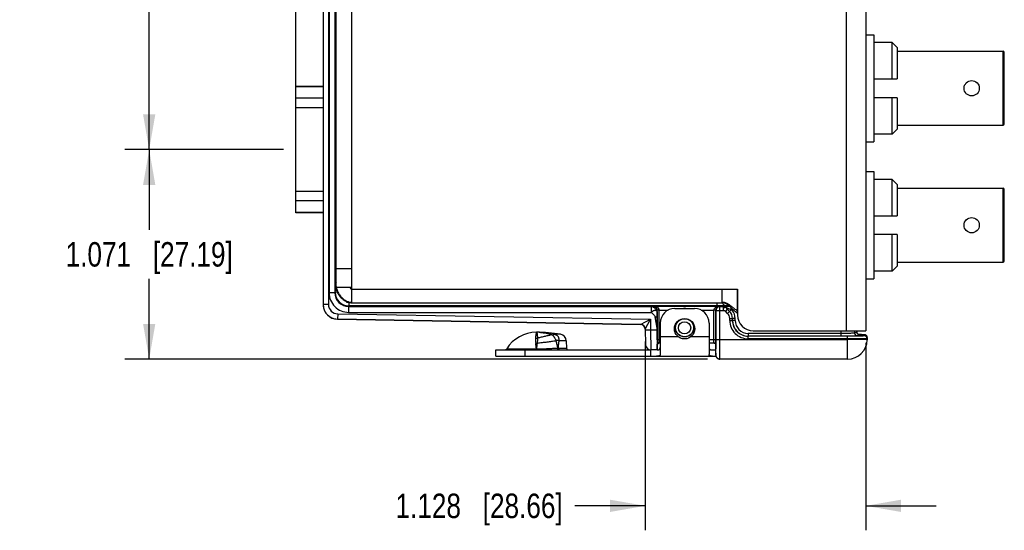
# Model space of a CAD drawing. Header units: inches. Extents: x 0 to 22, y 0 to 17.
# Tile 3 of 30: x 5.3 to 10.3, y 4.9 to 7.6. Entities that reach past the tile are written whole.
import ezdxf

# ---------------------------------------------------------------- set-up
doc = ezdxf.new("R2010")
doc.units = ezdxf.units.IN
doc.header["$LTSCALE"] = 1.21
doc.header["$MEASUREMENT"] = 0
doc.layers.get('0').update_dxf_attribs({"linetype": 'CONTINUOUS'})
for name, color, linetype in [('02___PRT_ALL_AXES', 7, 'CONTINUOUS'), ('03___PRT_ALL_CURVES', 7, 'CONTINUOUS'), ('COSMETIC', 7, 'CONTINUOUS'), ('DIMENSIONS', 7, 'CONTINUOUS'), ('FEATURES', 7, 'CONTINUOUS')]:
    doc.layers.add(name, color=color, linetype=linetype)
doc.styles.get("Standard").update_dxf_attribs({"font": 'txt', "width": 0.8})
doc.dimstyles.new('DIMSTYLE_1', dxfattribs={"dimtxt": 0.125, "dimasz": 0.18, "dimexe": 0.125, "dimexo": 0.0625, "dimgap": 0.0625, "dimtad": 0, "dimtih": 1, "dimtoh": 1, "dimdec": 3, "dimzin": 4, "dimdsep": 46, "dimtxsty": 'STANDARD', "dimblk": '_FILLED', "dimblk1": '_FILLED', "dimblk2": '_FILLED', "dimcen": 0.09, "dimadec": 0, "dimazin": 0, "dimtp": 0.001, "dimtm": 0.001, "dimtfac": 1, "dimtdec": 3, "dimtofl": 0, "dimtmove": 0, "dimatfit": 3, "dimldrblk": '_FILLED', "dimfxl": 1, "dimtolj": 1, "dimtzin": 4, "dimarcsym": 0})

# ---------------------------------------------------------------- blocks, each defined once
blk = doc.blocks.new('_FILLED')
at = {"color": 0, "linetype": 'BYBLOCK'}
blk.add_solid([(0, 0), (-1, 0.174), (-1, -0.174)], dxfattribs=at)
blk = doc.blocks.new('*D0')
at = {"layer": 'DIMENSIONS', "color": 2, "linetype": 'CONTINUOUS'}
for p, q in [((6.6806, 7.1658), (6.6806, 10.1624)), ((10.305, 8.848), (10.305, 10.1624)), ((6.6806, 10.0374), (7.6678, 10.0374)), ((10.305, 10.0374), (9.3178, 10.0374))]:
    blk.add_line(p, q, dxfattribs=at)
at = {"layer": 'DIMENSIONS', "color": 2, "linetype": 'CONTINUOUS', "xscale": 0.18, "yscale": 0.18, "zscale": 0.18, "rotation": 180}
blk.add_blockref('_FILLED', (6.6806, 10.0374), dxfattribs=at)
at = {"layer": 'DIMENSIONS', "color": 2, "linetype": 'CONTINUOUS', "xscale": 0.18, "yscale": 0.18, "zscale": 0.18}
blk.add_blockref('_FILLED', (10.305, 10.0374), dxfattribs=at)
at = {"layer": 'DIMENSIONS', "color": 2, "linetype": 'CONTINUOUS', "insert": (8.4928, 10.0999), "char_height": 0.125, "width": 1.525, "attachment_point": 2, "line_spacing_factor": 0.9}
blk.add_mtext('(3.624{\\Ftxt.shx;\\W1.000000;\\H0.125000; }[92.06])', dxfattribs=at)
blk = doc.blocks.new('*D1')
at = {"layer": 'DIMENSIONS', "color": 2, "linetype": 'CONTINUOUS'}
for p, q in [((6.6181, 6.8889), (5.8056, 6.8889)), ((5.9306, 6.8889), (5.9306, 6.4787)), ((5.9306, 5.8184), (5.9306, 6.2287)), ((8.787, 5.8184), (5.8056, 5.8184))]:
    blk.add_line(p, q, dxfattribs=at)
at = {"layer": 'DIMENSIONS', "color": 2, "linetype": 'CONTINUOUS', "xscale": 0.18, "yscale": 0.18, "zscale": 0.18}
for p, rotation in [((5.9306, 6.8889), 90.0001115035), ((5.9306, 5.8184), 270)]:
    blk.add_blockref('_FILLED', p, dxfattribs=dict(at, rotation=rotation))
at = {"layer": 'DIMENSIONS', "color": 2, "linetype": 'CONTINUOUS', "insert": (5.9306, 6.4162), "char_height": 0.125, "width": 1.325, "attachment_point": 2, "line_spacing_factor": 0.9}
blk.add_mtext('1.071{\\Ftxt.shx;\\W1.000000;\\H0.125000; }[27.19]', dxfattribs=at)
blk = doc.blocks.new('*D2')
at = {"layer": 'DIMENSIONS', "color": 2, "linetype": 'CONTINUOUS'}
for p, q in [((8.4683, 5.9086), (8.4683, 4.9434)), ((9.5966, 5.9009), (9.5966, 4.9434)), ((8.4683, 5.0684), (8.1083, 5.0684)), ((9.5966, 5.0684), (9.9566, 5.0684))]:
    blk.add_line(p, q, dxfattribs=at)
at = {"layer": 'DIMENSIONS', "color": 2, "linetype": 'CONTINUOUS', "xscale": 0.18, "yscale": 0.18, "zscale": 0.18}
blk.add_blockref('_FILLED', (8.4683, 5.0684), dxfattribs=at)
at = {"layer": 'DIMENSIONS', "color": 2, "linetype": 'CONTINUOUS', "xscale": 0.18, "yscale": 0.18, "zscale": 0.18, "rotation": 180}
blk.add_blockref('_FILLED', (9.5966, 5.0684), dxfattribs=at)
at = {"layer": 'DIMENSIONS', "color": 2, "linetype": 'CONTINUOUS', "insert": (8.0458, 5.1309), "char_height": 0.125, "width": 1.325, "attachment_point": 3, "line_spacing_factor": 0.9}
blk.add_mtext('1.128{\\Ftxt.shx;\\W1.000000;\\H0.125000; }[28.66]', dxfattribs=at)
blk = doc.blocks.new('*D3')
at = {"layer": 'DIMENSIONS', "color": 2, "linetype": 'CONTINUOUS'}
for p, q in [((8.787, 9.2874), (5.8056, 9.2874)), ((5.9306, 9.2874), (5.9306, 8.2132)), ((5.9306, 6.8889), (5.9306, 7.9632)), ((6.6181, 6.8889), (5.8056, 6.8889))]:
    blk.add_line(p, q, dxfattribs=at)
at = {"layer": 'DIMENSIONS', "color": 2, "linetype": 'CONTINUOUS', "xscale": 0.18, "yscale": 0.18, "zscale": 0.18}
for p, rotation in [((5.9306, 9.2874), 90), ((5.9306, 6.8889), 269.999904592)]:
    blk.add_blockref('_FILLED', p, dxfattribs=dict(at, rotation=rotation))
at = {"layer": 'DIMENSIONS', "color": 2, "linetype": 'CONTINUOUS', "insert": (5.9306, 8.1507), "char_height": 0.125, "width": 1.325, "attachment_point": 2, "line_spacing_factor": 0.9}
blk.add_mtext('2.399{\\Ftxt.shx;\\W1.000000;\\H0.125000; }[60.92]', dxfattribs=at)

msp = doc.modelspace()

# ---------------------------------------------------------------- linework, layer by layer
at = {"color": 3, "linetype": 'CONTINUOUS'}
for p, q in [((9.4966, 9.1424), (9.4966, 5.9634)), ((9.5966, 9.1424), (9.5966, 5.9634)), ((6.9666, 6.1064), (6.9666, 8.9994)), ((6.8866, 6.1864), (6.8866, 8.9194)), ((6.8866, 6.2814), (6.9666, 6.2814)), ((6.8866, 6.1864), (6.9666, 6.1864)), ((6.9666, 6.1764), (8.9406, 6.1764)), ((8.8616, 6.1064), (8.8616, 6.1764)), ((8.9406, 6.1764), (8.9406, 6.0434)), ((6.9623, 6.1066), (6.9663, 6.1064)), ((6.9663, 6.1064), (8.8616, 6.1064)), ((9.0206, 5.9634), (9.5966, 5.9634))]:
    msp.add_line(p, q, dxfattribs=at)
at = {"color": 7, "linetype": 'CONTINUOUS'}
for p, q in [((6.8206, 9.0082), (6.8206, 6.0977)), ((6.8476, 9.0082), (6.8476, 6.0977)), ((6.8509, 8.9485), (6.8509, 6.1573)), ((6.8809, 8.9485), (6.8809, 6.1573)), ((9.5966, 7.4764), (9.6376, 7.4764)), ((9.6376, 7.4764), (9.6376, 6.9284)), ((6.8866, 7.4371), (6.8843, 7.4391)), ((9.7315, 7.4364), (9.6376, 7.4364)), ((9.7576, 7.4109), (9.7315, 7.4364)), ((9.7315, 7.2504), (9.7315, 7.4364)), ((9.7576, 7.4109), (9.7576, 7.2504)), ((9.7576, 7.3914), (10.2991, 7.3914)), ((10.2991, 7.0134), (10.2991, 7.3914)), ((10.305, 7.0194), (10.305, 7.3855)), ((6.8841, 7.2817), (6.8841, 7.3375)), ((6.8866, 7.3248), (6.8841, 7.3227)), ((6.8852, 7.3069), (6.8841, 7.3069)), ((6.8852, 7.3236), (6.8852, 7.3069)), ((6.8837, 7.2623), (6.884, 7.2689)), ((6.8853, 7.2939), (6.8841, 7.2939)), ((6.8853, 7.2939), (6.8853, 7.294)), ((9.6376, 7.2504), (9.7576, 7.2504)), ((9.7576, 7.1544), (9.6376, 7.1544)), ((9.7315, 6.9684), (9.7315, 7.1544)), ((9.7576, 7.1544), (9.7576, 6.9939)), ((6.8827, 6.6485), (6.8827, 7.1293)), ((9.7576, 7.0134), (10.2991, 7.0134)), ((9.7315, 6.9684), (9.6376, 6.9684)), ((9.7576, 6.9939), (9.7315, 6.9684)), ((9.5966, 6.9284), (9.6376, 6.9284)), ((9.5966, 6.7764), (9.6376, 6.7764)), ((9.6376, 6.7764), (9.6376, 6.2284)), ((9.7315, 6.7364), (9.6376, 6.7364)), ((9.7576, 6.7109), (9.7315, 6.7364)), ((9.7315, 6.5504), (9.7315, 6.7364)), ((9.7576, 6.7109), (9.7576, 6.5504)), ((9.7576, 6.6914), (10.2991, 6.6914)), ((10.2991, 6.3134), (10.2991, 6.6914)), ((10.305, 6.3194), (10.305, 6.6855)), ((9.6376, 6.5504), (9.7576, 6.5504)), ((6.884, 6.5089), (6.8837, 6.5156)), ((6.8841, 6.4403), (6.8841, 6.4961)), ((6.8841, 6.4839), (6.8853, 6.4839)), ((6.8841, 6.4709), (6.8852, 6.4709)), ((6.8866, 6.4531), (6.8841, 6.4552)), ((6.8852, 6.4709), (6.8852, 6.4543)), ((6.8853, 6.4839), (6.8853, 6.4839)), ((9.7576, 6.4544), (9.6376, 6.4544)), ((9.7315, 6.2684), (9.7315, 6.4544)), ((9.7576, 6.4544), (9.7576, 6.2939)), ((6.8866, 6.3408), (6.8843, 6.3388)), ((9.7576, 6.3134), (10.2991, 6.3134)), ((6.8837, 6.2454), (6.884, 6.2668)), ((6.884, 6.2668), (6.8866, 6.272)), ((9.7315, 6.2684), (9.6376, 6.2684)), ((9.7576, 6.2939), (9.7315, 6.2684)), ((6.8827, 6.2188), (6.8836, 6.2207)), ((6.8836, 6.2268), (6.8836, 6.2207)), ((6.8836, 6.2268), (6.8866, 6.2268)), ((6.8836, 6.2207), (6.8866, 6.2207)), ((9.5966, 6.2284), (9.6376, 6.2284)), ((6.8809, 6.1573), (6.8509, 6.1573)), ((6.8809, 6.1573), (6.8823, 6.1602)), ((6.8823, 6.1602), (6.8823, 6.1689)), ((6.8898, 6.1689), (6.8823, 6.1689)), ((6.8933, 6.1602), (6.8823, 6.1602)), ((6.8903, 6.1864), (6.8895, 6.1864)), ((6.8992, 6.1864), (6.8985, 6.1864)), ((6.8476, 6.0977), (6.8206, 6.0977)), ((6.9416, 6.1079), (6.9416, 6.1113)), ((6.9523, 6.1079), (6.9523, 6.0902)), ((8.835, 6.1064), (8.835, 6.0902)), ((8.885, 6.091), (8.8899, 6.0959)), ((6.8948, 6.0497), (6.8943, 6.0227)), ((6.8948, 6.0497), (8.4945, 6.0218)), ((6.9508, 6.0873), (6.9523, 6.0902)), ((6.9508, 6.0873), (6.9508, 6.0573)), ((6.9508, 6.0873), (8.4991, 6.0873)), ((6.9508, 6.0573), (8.4991, 6.0573)), ((8.835, 6.0902), (6.9523, 6.0902)), ((8.4991, 6.0873), (8.5092, 6.0877)), ((8.4991, 6.0873), (8.4991, 6.0573)), ((8.5092, 6.0877), (8.5098, 6.0887)), ((8.5098, 6.0887), (8.8494, 6.0887)), ((8.5291, 6.0573), (8.5289, 6.0339)), ((8.5291, 6.0573), (8.5292, 6.0677)), ((8.5292, 6.0677), (8.5295, 6.0682)), ((8.5295, 6.0682), (8.5295, 6.0697)), ((8.5395, 6.0687), (8.5295, 6.0686)), ((8.5395, 6.0682), (8.5295, 6.0682)), ((8.5295, 5.9164), (8.5295, 6.0682)), ((8.5395, 6.0687), (8.5849, 6.0687)), ((8.5395, 5.9164), (8.5395, 6.0682)), ((8.7543, 6.0687), (8.8197, 6.0687)), ((8.8297, 6.0686), (8.8197, 6.0687)), ((8.8297, 6.0682), (8.8197, 6.0682)), ((8.8197, 5.9164), (8.8197, 6.0682)), ((8.8297, 6.0682), (8.8302, 6.0672)), ((8.8297, 5.9164), (8.8297, 6.0682)), ((8.8302, 6.0672), (8.8662, 6.0672)), ((8.8302, 5.9184), (8.8302, 6.0672)), ((8.8699, 6.0904), (8.835, 6.0902)), ((8.8494, 6.0887), (8.8502, 6.0872)), ((8.8502, 6.0872), (8.8662, 6.0872)), ((8.8502, 5.9184), (8.8502, 6.0872)), ((8.8699, 6.0868), (8.8662, 6.0872)), ((8.8662, 6.0872), (8.8662, 6.0672)), ((8.8662, 6.0872), (8.8662, 6.0872)), ((8.8877, 6.0738), (8.8779, 6.0641)), ((8.8898, 6.0522), (8.8779, 6.0641)), ((8.8803, 6.0813), (8.8802, 6.0815)), ((8.8804, 6.0813), (8.8803, 6.0813)), ((8.8803, 6.0813), (8.8877, 6.0738)), ((8.8997, 6.062), (8.8804, 6.0813)), ((8.8996, 6.0619), (8.8877, 6.0738)), ((8.8898, 6.0522), (8.8996, 6.0619)), ((8.8997, 6.062), (8.8996, 6.0619)), ((8.9078, 6.0701), (8.8997, 6.062)), ((8.9131, 6.0678), (8.9131, 6.0755)), ((8.9216, 6.0678), (8.9131, 6.0678)), ((6.8943, 6.0227), (8.4438, 5.9956)), ((8.4438, 5.9951), (6.8943, 6.0221)), ((8.4438, 5.9956), (8.4945, 6.0218)), ((8.4683, 5.971), (8.4945, 6.0218)), ((8.4945, 6.0218), (8.4954, 5.966)), ((8.5176, 6.0339), (8.5288, 5.9655)), ((8.5289, 6.0339), (8.5288, 5.9655)), ((8.9004, 6.0266), (8.9142, 6.0266)), ((8.9004, 6.016), (8.9004, 6.0266)), ((8.9004, 6.016), (8.9142, 6.016)), ((8.9142, 6.016), (8.9142, 6.0266)), ((8.9144, 6.0266), (8.9142, 6.0266)), ((8.9142, 6.016), (8.9144, 6.0161)), ((8.9281, 6.0266), (8.9144, 6.0266)), ((8.9144, 6.0161), (8.9144, 6.0266)), ((8.9281, 6.0161), (8.9144, 6.0161)), ((8.9281, 6.0161), (8.9281, 6.0266)), ((7.9119, 5.9554), (7.9116, 5.9554)), ((7.9116, 5.9554), (7.9119, 5.9554)), ((7.9116, 5.9554), (7.9119, 5.9554)), ((7.9919, 5.9431), (8.0046, 5.9451)), ((8.0349, 5.9452), (8.0046, 5.9452)), ((8.0046, 5.9451), (8.0046, 5.9452)), ((8.4683, 5.9711), (8.4697, 5.8925)), ((8.4954, 5.966), (8.4684, 5.9656)), ((8.5288, 5.9655), (8.4954, 5.966)), ((8.4954, 5.966), (8.4962, 5.866)), ((9.4692, 5.9498), (8.9944, 5.9498)), ((8.9944, 5.9498), (8.9944, 5.9361)), ((9.4692, 5.9634), (9.4692, 5.9361)), ((9.5392, 5.9634), (9.5392, 5.9506)), ((9.5509, 5.9564), (9.5392, 5.9506)), ((9.5509, 5.9634), (9.5509, 5.9564)), ((9.5509, 5.9564), (9.5509, 5.9564)), ((7.9919, 5.9431), (7.9907, 5.943)), ((8.0122, 5.9128), (8.0108, 5.9112)), ((8.025, 5.9138), (8.0262, 5.9125)), ((8.0641, 5.9125), (8.0262, 5.9125)), ((8.5446, 5.9164), (8.5295, 5.9164)), ((8.5296, 5.8659), (8.5296, 5.8954)), ((8.5396, 5.9032), (8.5395, 5.9164)), ((8.5396, 5.8994), (8.5396, 5.9032)), ((8.5446, 5.8994), (8.5396, 5.8994)), ((8.8297, 5.9164), (8.7946, 5.9164)), ((8.8199, 5.8994), (8.7946, 5.8994)), ((8.8195, 5.8999), (8.8197, 5.9164)), ((8.8295, 5.8901), (8.8297, 5.9164)), ((8.8302, 5.9184), (9.5033, 5.9184)), ((9.5034, 5.936), (8.9942, 5.936)), ((8.9942, 5.9222), (8.9942, 5.936)), ((9.5034, 5.9222), (8.9942, 5.9222)), ((9.5034, 5.9222), (9.5033, 5.9184)), ((9.6033, 5.9167), (9.5033, 5.9184)), ((9.5033, 5.8184), (9.5033, 5.9184)), ((9.5034, 5.9222), (9.5034, 5.936)), ((9.5116, 5.936), (9.5034, 5.936)), ((9.5152, 5.9362), (9.5035, 5.9361)), ((9.5647, 5.9426), (9.553, 5.9368)), ((9.5738, 5.9433), (9.5603, 5.9434)), ((9.5604, 5.9434), (9.5631, 5.9434)), ((9.5629, 5.9428), (9.5647, 5.9426)), ((9.5631, 5.9434), (9.5644, 5.9434)), ((9.5805, 5.9432), (9.5738, 5.9433)), ((9.5838, 5.9431), (9.5805, 5.9432)), ((9.5864, 5.9431), (9.5838, 5.9431)), ((9.5897, 5.9429), (9.5896, 5.9367)), ((9.6035, 5.9288), (9.6033, 5.9167)), ((7.7594, 5.8702), (7.9113, 5.8702)), ((7.9113, 5.8702), (7.9119, 5.8702)), ((7.9113, 5.8654), (7.9113, 5.866)), ((7.9118, 5.8654), (7.9119, 5.8702)), ((8.0219, 5.8749), (8.0661, 5.8749)), ((8.5296, 5.8654), (8.4962, 5.866)), ((8.8292, 5.8923), (8.8292, 5.8922)), ((8.8295, 5.8484), (8.8295, 5.8901)), ((8.8295, 5.89), (8.8295, 5.8901)), ((8.8295, 5.8384), (8.8299, 5.8504)), ((8.8295, 5.8484), (8.8295, 5.8393)), ((8.8295, 5.8484), (8.8295, 5.8484)), ((8.8295, 5.8484), (8.8295, 5.8388)), ((8.8299, 5.8504), (8.8302, 5.89)), ((8.8302, 5.89), (8.8302, 5.8905)), ((8.8295, 5.8388), (8.8295, 5.8384)), ((8.8476, 5.8185), (8.8495, 5.8184)), ((9.5033, 5.8184), (8.8495, 5.8184))]:
    msp.add_line(p, q, dxfattribs=at)
at = {"color": 3, "linetype": 'CONTINUOUS'}
msp.add_lwpolyline([(6.9433, 6.1113), (6.95, 6.109), (6.9623, 6.1066)], dxfattribs=at)
at = {"color": 7, "linetype": 'CONTINUOUS'}
for points in [[(9.5612, 5.9431), (9.5591, 5.9438), (9.5569, 5.9451), (9.5547, 5.9469), (9.5529, 5.9493), (9.5516, 5.9522), (9.5509, 5.9554), (9.5509, 5.9564)], [(8.8199, 5.8994), (8.8221, 5.8992), (8.8251, 5.8979), (8.8277, 5.8954), (8.8292, 5.8923), (8.8295, 5.89)], [(9.563, 5.9428), (9.5631, 5.9428), (9.563, 5.9428), (9.5625, 5.9428), (9.5612, 5.9431)], [(9.5956, 5.9416), (9.5929, 5.9425), (9.5914, 5.9428), (9.5906, 5.9429), (9.5899, 5.9429), (9.5892, 5.943), (9.5884, 5.943), (9.5875, 5.943), (9.5864, 5.9431)], [(9.6035, 5.9288), (9.6031, 5.9325), (9.6013, 5.9365), (9.5986, 5.9396), (9.5956, 5.9416)], [(8.8295, 5.8393), (8.8295, 5.8384), (8.8295, 5.8373), (8.8296, 5.8361), (8.8298, 5.8349), (8.8301, 5.8336), (8.8305, 5.8323), (8.8309, 5.831)], [(8.8309, 5.831), (8.8315, 5.8297), (8.8322, 5.8285), (8.8329, 5.8272), (8.8338, 5.8261), (8.8348, 5.8249), (8.8358, 5.8238), (8.837, 5.8228), (8.8382, 5.8219), (8.8396, 5.8211), (8.841, 5.8203), (8.8426, 5.8197), (8.8442, 5.8191), (8.8459, 5.8187), (8.8477, 5.8185)]]:
    msp.add_lwpolyline(points, dxfattribs=at)
for centre, radius in [((10.1381, 7.2024), 0.039), ((10.1381, 6.5024), 0.039), ((8.6696, 5.9784), 0.047), ((8.6696, 5.9784), 0.0462), ((8.6696, 5.9784), 0.0312)]:
    msp.add_circle(centre, radius, dxfattribs=at)
for centre, radius, start, end in [((10.2991, 7.3855), 0.00591, 360, 90), ((10.2991, 7.0194), 0.00591, 270, 0), ((10.2991, 6.6855), 0.00591, 360, 90), ((10.2991, 6.3194), 0.00591, 270, 0), ((11.9303, 6.1693), 5.048, 179.6778, 180.0049), ((11.1215, 6.2269), 4.2379, 179.7509, 180.0024), ((6.9509, 6.1573), 0.1, 179.9957, 269.9973), ((6.9508, 6.1573), 0.07, 179.9866, 270.0005), ((6.9523, 6.1602), 0.07, 180.0022, 269.9958), ((6.8954, 6.0977), 0.0748, 180.008, 182.9613), ((6.8956, 6.0971), 0.075, 180, 269), ((6.8956, 6.0977), 0.048, 179.9994, 268.9984), ((8.8851, 6.1161), 0.0251, 203.1697, 215.9905), ((8.885, 6.116), 0.025, 216.0025, 269.9802), ((6.8959, 6.0977), 0.0753, 182.9633, 193.5794), ((6.8956, 6.0977), 0.075, 193.6056, 201.2518), ((6.8955, 6.0977), 0.0749, 201.2534, 206.8242), ((6.8958, 6.0978), 0.0752, 206.8347, 215.8081), ((6.8955, 6.0976), 0.0748, 215.8145, 219.8095), ((6.8957, 6.0978), 0.0752, 219.8195, 229.7812), ((8.5096, 6.0682), 0.03, 359.9991, 0.992), ((8.6696, 6.0209), 0.057, 83.8513, 96.5501), ((8.8497, 6.0682), 0.03, 179.0082, 180.0006), ((8.8502, 6.0672), 0.02, 90.01, 179.983), ((8.8662, 6.0671), 0.0201, 76.0183, 89.9551), ((8.8586, 6.79), 0.6997, 270.924, 271.4767), ((8.8642, 6.0266), 0.0362, 0.0025, 44.9975), ((8.8642, 6.0266), 0.05, 0.0019, 44.9981), ((8.8644, 6.0266), 0.05, 359.9976, 45.0024), ((8.2844, 4.6624), 1.5395, 65.8972, 66.1104), ((8.8644, 6.0266), 0.0638, 0.0001, 40.1891), ((6.8955, 6.0975), 0.0748, 229.7918, 232.3451), ((6.8957, 6.0979), 0.0752, 232.3566, 243.5295), ((6.8956, 6.0977), 0.075, 243.5485, 269), ((8.4433, 5.9706), 0.025, 47.977, 88.9945), ((8.4434, 5.9706), 0.025, 47.9594, 89.0009), ((8.4434, 5.9701), 0.025, 1.0022, 89.0001), ((8.9942, 6.016), 0.0938, 180.0018, 270.0052), ((8.9942, 6.016), 0.08, 180.0009, 270.0085), ((8.9944, 6.0161), 0.08, 180.0029, 270.0017), ((8.9944, 6.0161), 0.0662, 180.0023, 270.0048), ((7.9116, 5.5283), 0.4271, 85.7985, 89.9642), ((7.9116, 5.7044), 0.251, 85.3761, 89.9307), ((7.9109, 5.5219), 0.4336, 77.5215, 85.7732), ((9.553, 5.9506), 0.0138, 180.007, 269.986), ((9.5645, 5.9563), 0.0136, 200.7172, 204.9499), ((9.5647, 5.9565), 0.0139, 205.0226, 224.1509), ((9.5646, 5.9563), 0.0137, 224.215, 226.8166), ((9.5646, 5.9562), 0.0136, 246.8537, 248.7874), ((7.9066, 5.9843), 0.0595, 269.9943, 279.9029), ((7.9019, 5.9714), 0.0741, 275.0398, 280.0358), ((7.5243, 5.8439), 0.3878, 3.8885, 7.9613), ((10.418, 5.9138), 1.8884, 179.92, 180.5542), ((8.5396, 5.8894), 0.01, 90, 180), ((8.8195, 5.8897), 0.0101, 80.0032, 89.8308), ((0.3167, 5.9178), 8.5135, 359.81626, 0.00386), ((9.5033, 5.9184), 0.1, 270, 359), ((9.5896, 5.923), 0.0138, 359.0011, 90.001), ((9.5898, 5.9293), 0.0136, 66.6558, 68.4277), ((9.5898, 5.9291), 0.0137, 40.7729, 46.5783), ((9.5897, 5.929), 0.0139, 26.0729, 40.7488), ((9.5899, 5.9291), 0.0137, 18.5434, 26.0324), ((7.7509, 5.8754), 0.01, 270, 328.5015), ((6.7219, 5.871), 1.1894, 359.7612, 359.9636), ((7.9984, 6.6311), 0.7566, 271.622, 271.7818), ((8.0761, 5.8754), 0.01, 183, 270), ((8.4967, 5.893), 0.027, 181, 269), ((8.8496, 5.8384), 0.0201, 180.0564, 197.9164), ((8.8496, 5.8385), 0.0201, 198.0219, 215.7184), ((8.8496, 5.8385), 0.0201, 215.8279, 233.6696), ((8.8496, 5.8385), 0.0201, 233.7799, 251.6298), ((8.8495, 5.8386), 0.0201, 251.7401, 269.9402)]:
    msp.add_arc(centre, radius, start, end, dxfattribs=at)
at = {"color": 3, "linetype": 'CONTINUOUS'}
for centre, radius, start, end in [((6.9368, 6.1864), 0.0502, 180.001, 180.9035), ((6.9375, 6.1864), 0.0509, 180.9033, 181.6671), ((6.9355, 6.1879), 0.0469, 181.7665, 182.5709), ((6.9364, 6.1879), 0.0478, 182.5717, 183.6102), ((6.9656, 6.1514), 0.0428, 269.8503, 270.7809), ((6.9656, 6.1509), 0.0423, 270.7817, 271.3202), ((8.7027, 5.8682), 0.2952, 47.2843, 47.5127), ((8.5929, 5.75), 0.4564, 46.6128, 47.2287), ((8.573, 5.6605), 0.5432, 51.8919, 52.1309), ((8.1431, 5.1131), 1.2393, 51.7154, 51.8689), ((9.0242, 6.1746), 0.1481, 232.6765, 235.6292), ((9.0206, 6.0434), 0.08, 180, 270)]:
    msp.add_arc(centre, radius, start, end, dxfattribs=at)
at = {"color": 7, "linetype": 'CONTINUOUS'}
for centre, major_axis, ratio, start_param, end_param in [((6.8846, 7.3809), (0, 0.074), 0.008727, -0.670764, 2.196724), ((6.8853, 7.3069), (0, 0.013), 0.008727, -4.712389, -3.141593), ((6.8839, 7.1293), (0, 0.135), 0.008727, 0.174533, 1.570796), ((6.884, 7.2817), (0, 0.013), 0.008727, -2.96706, -1.570796), ((6.8854, 7.1595), (0, 0.135), 0.008727, -1.167917, 0), ((6.8839, 6.6485), (0, 0.135), 0.008727, -4.712389, -3.316126), ((6.884, 6.4961), (0, 0.013), 0.008727, -1.570796, -0.174533), ((6.8853, 6.4709), (0, 0.013), 0.008727, 0, 1.570796), ((6.8846, 6.3969), (0, 0.074), 0.008727, 0.944869, 3.812357), ((8.5297, 5.9654), (0, 0.1), 0.008726, 1.570644, 3.041273)]:
    msp.add_ellipse(centre, major_axis=major_axis, ratio=ratio, start_param=start_param, end_param=end_param, dxfattribs=at)
for points in [[(6.8864, 6.2573), (6.8848, 6.2601), (6.884, 6.2635), (6.884, 6.2668)], [(6.8864, 6.2058), (6.884, 6.2096), (6.8827, 6.2143), (6.8827, 6.2188)], [(6.8836, 6.2207), (6.8836, 6.2169), (6.8846, 6.2129), (6.8863, 6.2094)], [(8.8802, 6.0815), (8.8774, 6.0842), (8.8737, 6.0861), (8.8699, 6.0868)], [(8.8804, 6.0813), (8.8778, 6.0838), (8.8745, 6.0857), (8.8711, 6.0866)], [(8.4666, 5.9799), (8.4652, 5.9834), (8.4629, 5.9867), (8.4601, 5.9892)], [(8.4683, 5.9711), (8.4683, 5.9741), (8.4677, 5.9771), (8.4666, 5.9799)], [(9.5509, 5.9564), (9.5509, 5.9548), (9.5512, 5.9531), (9.5518, 5.9515)], [(9.5552, 5.9464), (9.5564, 5.9453), (9.5578, 5.9444), (9.5592, 5.9437)], [(9.5597, 5.9436), (9.5612, 5.943), (9.563, 5.9426), (9.5647, 5.9426)], [(8.8295, 5.8901), (8.8295, 5.8914), (8.8292, 5.8927), (8.8287, 5.8939)], [(9.5948, 5.9419), (9.5932, 5.9425), (9.5915, 5.9429), (9.5897, 5.9429)], [(9.5992, 5.9391), (9.5981, 5.9402), (9.5967, 5.9411), (9.5952, 5.9417)], [(9.6035, 5.9288), (9.6036, 5.9304), (9.6033, 5.932), (9.6028, 5.9335)]]:
    msp.add_open_spline(points, degree=3, dxfattribs=at)
for points, knots in [([(6.8824, 6.1977), (6.8824, 6.2006), (6.8824, 6.2047), (6.8825, 6.2098), (6.8825, 6.2128), (6.8826, 6.2153), (6.8826, 6.2171), (6.8827, 6.2182), (6.8826, 6.2187), (6.8827, 6.2188)], [0, 0, 0, 0, 0.411508, 0.582016, 0.72576, 0.840796, 0.925516, 0.978808, 1, 1, 1, 1]), ([(8.4991, 6.0873), (8.5007, 6.0873), (8.5042, 6.0867), (8.5093, 6.0847), (8.5144, 6.0814), (8.5192, 6.0774), (8.5232, 6.0726), (8.5265, 6.0675), (8.5282, 6.063), (8.5289, 6.0596), (8.5291, 6.058), (8.5291, 6.0573)], [0, 0, 0, 0, 0.1053, 0.230674, 0.36234, 0.501276, 0.64022, 0.770815, 0.896305, 0.954796, 1, 1, 1, 1]), ([(8.5291, 6.0573), (8.5291, 6.0587), (8.5287, 6.0613), (8.5266, 6.0646), (8.5231, 6.0666), (8.5188, 6.0671), (8.514, 6.0664), (8.5099, 6.0647), (8.5065, 6.0629), (8.5029, 6.061), (8.5002, 6.0591), (8.4991, 6.0573)], [0, 0, 0, 0, 0.105689, 0.201398, 0.297978, 0.40693, 0.533793, 0.676569, 0.75429, 0.836208, 1, 1, 1, 1]), ([(8.4991, 6.0573), (8.5027, 6.0537), (8.5088, 6.0489), (8.5153, 6.0411), (8.5172, 6.0363), (8.5176, 6.0339)], [0, 0, 0, 0, 0.509508, 0.757073, 1, 1, 1, 1]), ([(8.5092, 6.0877), (8.5118, 6.0877), (8.5171, 6.0866), (8.5238, 6.0822), (8.5282, 6.0755), (8.5292, 6.0703), (8.5292, 6.0677)], [0, 0, 0, 0, 0.250084, 0.500171, 0.750077, 1, 1, 1, 1]), ([(8.5294, 6.0697), (8.5292, 6.073), (8.5274, 6.0787), (8.5219, 6.0847), (8.5159, 6.0879), (8.5118, 6.0887), (8.5098, 6.0887)], [0, 0, 0, 0, 0.324542, 0.579903, 0.797862, 1, 1, 1, 1]), ([(8.5395, 6.0687), (8.5395, 6.0705), (8.5386, 6.0741), (8.5357, 6.0786), (8.532, 6.082), (8.5265, 6.0854), (8.5191, 6.088), (8.5128, 6.0887), (8.5098, 6.0887)], [0, 0, 0, 0, 0.139659, 0.273271, 0.400932, 0.524533, 0.764338, 1, 1, 1, 1]), ([(8.8197, 6.0687), (8.8197, 6.0706), (8.8206, 6.0741), (8.8235, 6.0786), (8.8272, 6.082), (8.8327, 6.0854), (8.8401, 6.088), (8.8463, 6.0887), (8.8494, 6.0887)], [0, 0, 0, 0, 0.13989, 0.273569, 0.401252, 0.524809, 0.764492, 1, 1, 1, 1]), ([(8.8297, 6.0682), (8.8297, 6.07), (8.8301, 6.0735), (8.8325, 6.0792), (8.8368, 6.0844), (8.843, 6.0879), (8.8473, 6.0887), (8.8494, 6.0887)], [0, 0, 0, 0, 0.174317, 0.33001, 0.585747, 0.801233, 1, 1, 1, 1]), ([(8.8998, 6.0877), (8.8978, 6.0877), (8.8938, 6.0877), (8.8881, 6.0877), (8.8826, 6.0876), (8.8776, 6.0876), (8.8738, 6.0875), (8.8711, 6.0874), (8.8695, 6.0874), (8.8682, 6.0874), (8.8673, 6.0873), (8.8667, 6.0873), (8.8665, 6.0872), (8.8663, 6.0872), (8.8662, 6.0872), (8.8662, 6.0872)], [0, 0, 0, 0, 0.179256, 0.352347, 0.516369, 0.667243, 0.799216, 0.855799, 0.904612, 0.944499, 0.974308, 0.98509, 0.992999, 0.997969, 1, 1, 1, 1]), ([(8.8695, 6.0791), (8.8684, 6.0775), (8.8668, 6.0735), (8.8662, 6.0694), (8.8662, 6.0672)], [0, 0, 0, 0, 0.471809, 1, 1, 1, 1]), ([(8.8662, 6.0672), (8.8673, 6.0671), (8.8713, 6.067), (8.8758, 6.0662), (8.8779, 6.0641)], [0, 0, 0, 0, 0.260669, 1, 1, 1, 1]), ([(8.8767, 6.0832), (8.876, 6.0834), (8.8746, 6.0834), (8.8719, 6.0822), (8.8703, 6.0804), (8.8695, 6.0791)], [0, 0, 0, 0, 0.227085, 0.457718, 1, 1, 1, 1]), ([(8.885, 6.091), (8.885, 6.091), (8.8847, 6.091), (8.8843, 6.0909), (8.8836, 6.0908), (8.8822, 6.0907), (8.8798, 6.0907), (8.8778, 6.0906), (8.8766, 6.0906)], [0, 0, 0, 0, 0.02366, 0.076732, 0.15946, 0.271514, 0.58131, 1, 1, 1, 1]), ([(8.8803, 6.0813), (8.8801, 6.0815), (8.879, 6.0824), (8.8777, 6.083), (8.8767, 6.0832)], [0, 0, 0, 0, 0.224674, 1, 1, 1, 1]), ([(8.9078, 6.0701), (8.9052, 6.0712), (8.9013, 6.0729), (8.896, 6.075), (8.8922, 6.0766), (8.889, 6.0779), (8.8866, 6.0789), (8.8849, 6.0796), (8.8833, 6.0802), (8.8821, 6.0807), (8.8813, 6.081), (8.8808, 6.0812), (8.8806, 6.0812), (8.8804, 6.0814), (8.8804, 6.0813)], [0, 0, 0, 0, 0.289594, 0.432556, 0.573199, 0.709816, 0.775531, 0.838514, 0.897016, 0.94826, 0.969224, 0.985633, 0.996308, 1, 1, 1, 1]), ([(8.9078, 6.0701), (8.9078, 6.0711), (8.9077, 6.0748), (8.9075, 6.0785), (8.9072, 6.0812)], [0, 0, 0, 0, 0.272538, 1, 1, 1, 1]), ([(8.5176, 6.0339), (8.519, 6.0341), (8.5216, 6.0345), (8.5253, 6.0347), (8.5273, 6.0346), (8.5289, 6.0342), (8.5289, 6.0339)], [0, 0, 0, 0, 0.375004, 0.693333, 0.908456, 1, 1, 1, 1]), ([(7.9116, 5.9554), (7.9116, 5.9554), (7.9115, 5.9554), (7.9115, 5.9554), (7.9114, 5.9553), (7.9113, 5.9551), (7.9112, 5.9549), (7.9111, 5.9546), (7.911, 5.9543), (7.9108, 5.9539), (7.9106, 5.9532), (7.9104, 5.9523), (7.91, 5.9509), (7.9097, 5.9493), (7.9093, 5.9475), (7.909, 5.9455), (7.9084, 5.9423), (7.9078, 5.9377), (7.9071, 5.9316), (7.9067, 5.9272), (7.9065, 5.9248)], [0, 0, 0, 0, 0.002842, 0.004747, 0.007053, 0.012976, 0.020745, 0.03041, 0.041994, 0.055508, 0.070957, 0.107661, 0.152059, 0.204085, 0.263666, 0.330724, 0.405157, 0.575723, 0.774442, 1, 1, 1, 1]), ([(7.9116, 5.9554), (7.9117, 5.9554), (7.9119, 5.9554), (7.9123, 5.9553), (7.9126, 5.955), (7.9129, 5.9547), (7.9132, 5.9542), (7.9134, 5.9538), (7.9135, 5.9535)], [0, 0, 0, 0, 0.098528, 0.197368, 0.412579, 0.536806, 0.675137, 1, 1, 1, 1]), ([(7.9135, 5.9535), (7.9136, 5.9533), (7.9138, 5.9527), (7.9141, 5.9518), (7.9143, 5.9508), (7.9146, 5.9491), (7.915, 5.9468), (7.9154, 5.9435), (7.9157, 5.9398), (7.9161, 5.9355), (7.9164, 5.9308), (7.9167, 5.9274), (7.9168, 5.9257)], [0, 0, 0, 0, 0.029401, 0.063057, 0.101083, 0.143549, 0.241941, 0.358347, 0.492654, 0.644656, 0.813949, 1, 1, 1, 1]), ([(7.9318, 5.9546), (7.9417, 5.9538), (7.9616, 5.951), (7.9811, 5.946), (7.9907, 5.943)], [0, 0, 0, 0, 0.49595, 1, 1, 1, 1]), ([(8.0046, 5.9451), (8.0055, 5.9449), (8.0072, 5.9445), (8.0093, 5.9438), (8.011, 5.9431), (8.0122, 5.9426), (8.0134, 5.942), (8.0146, 5.9413), (8.0157, 5.9406), (8.0168, 5.9398), (8.0179, 5.939), (8.0188, 5.9381), (8.0197, 5.9372), (8.0205, 5.9362), (8.0212, 5.9352), (8.0219, 5.9342), (8.0226, 5.9331), (8.0233, 5.9316), (8.0241, 5.9296), (8.0248, 5.9271), (8.0252, 5.9246), (8.0255, 5.922), (8.0255, 5.9193), (8.0253, 5.9166), (8.0252, 5.9148), (8.025, 5.9138)], [0, 0, 0, 0, 0.06325, 0.127021, 0.159023, 0.191143, 0.223254, 0.255142, 0.286998, 0.319066, 0.350608, 0.38112, 0.411242, 0.441384, 0.471513, 0.50159, 0.531629, 0.561651, 0.621742, 0.682171, 0.743364, 0.805693, 0.869229, 0.933959, 1, 1, 1, 1]), ([(9.5392, 5.9506), (9.5391, 5.9505), (9.5385, 5.9505), (9.5374, 5.9504), (9.5357, 5.9503), (9.5333, 5.9503), (9.5303, 5.9502), (9.5253, 5.9501), (9.5176, 5.95), (9.5072, 5.95), (9.4954, 5.9499), (9.4825, 5.9498), (9.4737, 5.9498), (9.4692, 5.9498)], [0, 0, 0, 0, 0.006474, 0.022253, 0.047226, 0.081166, 0.123762, 0.174613, 0.299092, 0.449922, 0.621419, 0.807112, 1, 1, 1, 1]), ([(7.9065, 5.9248), (7.9065, 5.9238), (7.9064, 5.9218), (7.9064, 5.9187), (7.9065, 5.9154), (7.9069, 5.9109), (7.9075, 5.9049), (7.9081, 5.9001), (7.9085, 5.8976)], [0, 0, 0, 0, 0.109796, 0.223971, 0.34258, 0.465599, 0.724548, 1, 1, 1, 1]), ([(7.9149, 5.8985), (7.9142, 5.8939), (7.9131, 5.8845), (7.9123, 5.8751), (7.9119, 5.8702)], [0, 0, 0, 0, 0.485175, 1, 1, 1, 1]), ([(7.9168, 5.9257), (7.9168, 5.9247), (7.9169, 5.9228), (7.9169, 5.9197), (7.9167, 5.9165), (7.9164, 5.9119), (7.9158, 5.9059), (7.9152, 5.901), (7.9149, 5.8985)], [0, 0, 0, 0, 0.105865, 0.21817, 0.336422, 0.460131, 0.721976, 1, 1, 1, 1]), ([(8.0108, 5.9112), (8.0035, 5.91), (7.9884, 5.9079), (7.965, 5.9047), (7.9402, 5.9016), (7.9234, 5.8995), (7.9149, 5.8985)], [0, 0, 0, 0, 0.227444, 0.473727, 0.733305, 1, 1, 1, 1]), ([(7.9907, 5.943), (7.985, 5.9415), (7.9733, 5.9385), (7.9552, 5.9343), (7.9362, 5.93), (7.9233, 5.9271), (7.9168, 5.9257)], [0, 0, 0, 0, 0.231262, 0.477986, 0.735848, 1, 1, 1, 1]), ([(7.9919, 5.9431), (7.9923, 5.9428), (7.9931, 5.9421), (7.9942, 5.941), (7.9953, 5.9397), (7.9965, 5.9382), (7.9978, 5.9367), (7.9991, 5.935), (8.0004, 5.9332), (8.0018, 5.9312), (8.0031, 5.9292), (8.005, 5.9264), (8.0074, 5.9226), (8.01, 5.9179), (8.0115, 5.9145), (8.0122, 5.9128)], [0, 0, 0, 0, 0.039285, 0.082686, 0.130083, 0.181349, 0.236293, 0.294577, 0.3559, 0.420118, 0.487046, 0.556315, 0.700293, 0.849087, 1, 1, 1, 1]), ([(8.0108, 5.9112), (8.0119, 5.9082), (8.0138, 5.9023), (8.017, 5.8902), (8.0187, 5.881), (8.0198, 5.8748)], [0, 0, 0, 0, 0.25017, 0.500185, 1, 1, 1, 1]), ([(8.0122, 5.9128), (8.0123, 5.9129), (8.0125, 5.9132), (8.0129, 5.9135), (8.0133, 5.9137), (8.0138, 5.914), (8.0145, 5.9143), (8.0156, 5.9148), (8.017, 5.9151), (8.0188, 5.9154), (8.0202, 5.9154), (8.0213, 5.9153), (8.0221, 5.9152), (8.0229, 5.9151), (8.0239, 5.9147), (8.0247, 5.9143), (8.025, 5.9138)], [0, 0, 0, 0, 0.03495, 0.069485, 0.103678, 0.137428, 0.20391, 0.269427, 0.39775, 0.522524, 0.643872, 0.703389, 0.762257, 0.820625, 0.878925, 1, 1, 1, 1]), ([(8.0262, 5.9125), (8.0257, 5.9094), (8.0248, 5.9032), (8.0232, 5.8907), (8.0224, 5.8812), (8.0219, 5.8749)], [0, 0, 0, 0, 0.247928, 0.497558, 1, 1, 1, 1]), ([(8.5396, 5.9032), (8.5383, 5.9032), (8.5358, 5.9029), (8.5325, 5.9012), (8.5302, 5.8986), (8.5296, 5.8965), (8.5296, 5.8954)], [0, 0, 0, 0, 0.277216, 0.539647, 0.778843, 1, 1, 1, 1]), ([(8.8199, 5.8994), (8.8198, 5.8994), (8.8195, 5.8995), (8.8195, 5.8997), (8.8195, 5.8999)], [0, 0, 0, 0, 0.499881, 1, 1, 1, 1]), ([(8.8287, 5.8939), (8.828, 5.8954), (8.826, 5.8981), (8.8228, 5.8994), (8.8212, 5.8997)], [0, 0, 0, 0, 0.496659, 1, 1, 1, 1]), ([(8.8495, 5.8184), (8.8496, 5.8184), (8.8495, 5.8187), (8.8496, 5.819), (8.8496, 5.8196), (8.8497, 5.8204), (8.8497, 5.8215), (8.8497, 5.8234), (8.8498, 5.8263), (8.8498, 5.8305), (8.8499, 5.8355), (8.85, 5.8414), (8.85, 5.8479), (8.8501, 5.8552), (8.8501, 5.866), (8.8502, 5.8807), (8.8502, 5.8992), (8.8502, 5.9119), (8.8502, 5.9184)], [0, 0, 0, 0, 0.001251, 0.004872, 0.010881, 0.019271, 0.030021, 0.043105, 0.076156, 0.11811, 0.168562, 0.227036, 0.292953, 0.365694, 0.444539, 0.617463, 0.805026, 1, 1, 1, 1]), ([(9.6034, 5.9227), (9.6034, 5.9227), (9.6032, 5.9227), (9.6029, 5.9226), (9.6022, 5.9226), (9.6014, 5.9226), (9.6003, 5.9225), (9.5984, 5.9225), (9.5955, 5.9224), (9.5913, 5.9224), (9.5863, 5.9223), (9.5805, 5.9223), (9.5739, 5.9223), (9.5666, 5.9222), (9.5558, 5.9222), (9.5412, 5.9222), (9.5227, 5.9222), (9.5099, 5.9222), (9.5034, 5.9222)], [0, 0, 0, 0, 0.001264, 0.004896, 0.010917, 0.019316, 0.030076, 0.043172, 0.07624, 0.118203, 0.168663, 0.227131, 0.293042, 0.365764, 0.444592, 0.617471, 0.805016, 1, 1, 1, 1]), ([(9.5896, 5.9367), (9.5896, 5.9367), (9.5895, 5.9367), (9.5892, 5.9367), (9.5887, 5.9366), (9.5881, 5.9366), (9.5873, 5.9366), (9.5859, 5.9365), (9.5836, 5.9365), (9.5804, 5.9364), (9.5766, 5.9363), (9.5721, 5.9363), (9.565, 5.9362), (9.5549, 5.9361), (9.5415, 5.9361), (9.5269, 5.936), (9.5168, 5.936), (9.5116, 5.936)], [0, 0, 0, 0, 0.001262, 0.004816, 0.010697, 0.018897, 0.029404, 0.042197, 0.074523, 0.115608, 0.165103, 0.222585, 0.28757, 0.437767, 0.610587, 0.800149, 1, 1, 1, 1]), ([(9.553, 5.9368), (9.5529, 5.9367), (9.5526, 5.9367), (9.5521, 5.9367), (9.5512, 5.9366), (9.5495, 5.9366), (9.5465, 5.9365), (9.5422, 5.9364), (9.5368, 5.9364), (9.5304, 5.9363), (9.523, 5.9362), (9.5179, 5.9362), (9.5152, 5.9362)], [0, 0, 0, 0, 0.006542, 0.021178, 0.0439, 0.074632, 0.159671, 0.275063, 0.419111, 0.589688, 0.784277, 1, 1, 1, 1]), ([(9.5644, 5.9434), (9.5663, 5.9434), (9.5699, 5.9433), (9.5749, 5.9433), (9.5793, 5.9432), (9.5829, 5.9432), (9.5854, 5.9431), (9.5871, 5.943), (9.588, 5.943), (9.5887, 5.943), (9.5893, 5.9429), (9.5895, 5.9429), (9.5897, 5.9429), (9.5897, 5.9429)], [0, 0, 0, 0, 0.224939, 0.42448, 0.59669, 0.739897, 0.852732, 0.897409, 0.934114, 0.962757, 0.983285, 0.995664, 1, 1, 1, 1]), ([(7.9119, 5.8702), (7.9217, 5.8704), (7.9363, 5.8709), (7.9556, 5.8716), (7.9739, 5.8724), (7.9952, 5.8734), (8.0119, 5.8744), (8.0198, 5.8748)], [0, 0, 0, 0, 0.272723, 0.406137, 0.536078, 0.78119, 1, 1, 1, 1]), ([(8.0265, 5.8654), (8.0261, 5.8654), (8.0252, 5.8655), (8.0239, 5.8661), (8.0228, 5.867), (8.0218, 5.8682), (8.021, 5.8696), (8.0203, 5.8712), (8.0199, 5.873), (8.0198, 5.8742), (8.0198, 5.8748)], [0, 0, 0, 0, 0.100605, 0.205668, 0.317878, 0.438869, 0.568974, 0.707308, 0.852071, 1, 1, 1, 1]), ([(8.0264, 5.8661), (8.0257, 5.8665), (8.0248, 5.8673), (8.0238, 5.8685), (8.0229, 5.87), (8.0223, 5.8717), (8.022, 5.8735), (8.0219, 5.8744), (8.0219, 5.8749)], [0, 0, 0, 0, 0.220186, 0.338775, 0.462917, 0.725342, 0.86203, 1, 1, 1, 1]), ([(8.029, 5.8654), (8.0286, 5.8654), (8.0276, 5.8655), (8.0268, 5.8659), (8.0264, 5.8661)], [0, 0, 0, 0, 0.491068, 1, 1, 1, 1])]:
    msp.add_open_spline(points, degree=3, knots=knots, dxfattribs=at)
at = {"color": 3, "linetype": 'CONTINUOUS'}
for points, knots in [([(6.8866, 6.185), (6.8867, 6.1812), (6.8878, 6.1736), (6.8915, 6.1624), (6.897, 6.1516), (6.9041, 6.1414), (6.9125, 6.132), (6.922, 6.1236), (6.9323, 6.1166), (6.9396, 6.1129), (6.9433, 6.1113)], [0, 0, 0, 0, 0.115276, 0.235203, 0.359738, 0.487813, 0.617769, 0.747684, 0.875641, 1, 1, 1, 1]), ([(6.8887, 6.1849), (6.8889, 6.1816), (6.89, 6.1749), (6.8934, 6.165), (6.8982, 6.1553), (6.9044, 6.1459), (6.9116, 6.1371), (6.9197, 6.129), (6.9285, 6.1219), (6.9349, 6.118), (6.9381, 6.1162)], [0, 0, 0, 0, 0.112413, 0.230953, 0.355053, 0.483339, 0.613985, 0.744964, 0.874247, 1, 1, 1, 1]), ([(6.9562, 6.1864), (6.9564, 6.1857), (6.9569, 6.1844), (6.9577, 6.1831), (6.9581, 6.1824)], [0, 0, 0, 0, 0.475778, 1, 1, 1, 1]), ([(6.9581, 6.1824), (6.9586, 6.1816), (6.9598, 6.1801), (6.9615, 6.1785), (6.963, 6.1775), (6.9642, 6.1769), (6.9654, 6.1765), (6.9662, 6.1764), (6.9666, 6.1764)], [0, 0, 0, 0, 0.266482, 0.528594, 0.653861, 0.773868, 0.888745, 1, 1, 1, 1]), ([(6.9381, 6.1162), (6.9394, 6.1156), (6.9443, 6.1131), (6.9496, 6.1111), (6.9535, 6.1101)], [0, 0, 0, 0, 0.257068, 1, 1, 1, 1]), ([(6.9535, 6.1101), (6.9545, 6.1099), (6.9585, 6.109), (6.9625, 6.1086), (6.9655, 6.1086)], [0, 0, 0, 0, 0.255264, 1, 1, 1, 1]), ([(8.9065, 6.0893), (8.9047, 6.0907), (8.9012, 6.0934), (8.8959, 6.0972), (8.8905, 6.1005), (8.8851, 6.1034), (8.8796, 6.1056), (8.8738, 6.1071), (8.8678, 6.1077), (8.8637, 6.1075), (8.8616, 6.1073)], [0, 0, 0, 0, 0.13582, 0.266818, 0.393143, 0.51538, 0.634743, 0.753246, 0.873774, 1, 1, 1, 1]), ([(8.902, 6.0859), (8.9005, 6.0873), (8.8974, 6.0901), (8.8926, 6.094), (8.8879, 6.0975), (8.883, 6.1006), (8.878, 6.1031), (8.8727, 6.105), (8.8673, 6.1062), (8.8635, 6.1064), (8.8616, 6.1064)], [0, 0, 0, 0, 0.13681, 0.26877, 0.396043, 0.519152, 0.639123, 0.757597, 0.8769, 1, 1, 1, 1]), ([(8.9344, 6.0569), (8.9318, 6.0589), (8.9268, 6.0629), (8.9197, 6.0693), (8.913, 6.0756), (8.9086, 6.0797), (8.9065, 6.0818)], [0, 0, 0, 0, 0.26237, 0.516713, 0.762799, 1, 1, 1, 1]), ([(8.9406, 6.0649), (8.9378, 6.0665), (8.9325, 6.0697), (8.9249, 6.075), (8.9177, 6.0805), (8.9131, 6.0841), (8.9109, 6.0859)], [0, 0, 0, 0, 0.262572, 0.516613, 0.762504, 1, 1, 1, 1])]:
    msp.add_open_spline(points, degree=3, knots=knots, dxfattribs=at)
at = {"layer": '02___PRT_ALL_AXES', "color": 7, "linetype": 'CONTINUOUS'}
for p, q in [((6.6806, 6.5656), (6.6806, 7.2123)), ((6.8206, 7.2123), (6.6806, 7.2123)), ((6.8206, 7.2104), (6.6806, 7.2104)), ((6.8866, 7.2123), (6.883, 7.2123)), ((6.8866, 7.2104), (6.883, 7.2104)), ((6.8206, 7.1514), (6.6806, 7.1514)), ((6.8206, 7.1033), (6.6806, 7.1033)), ((6.8866, 7.1514), (6.8827, 7.1514)), ((6.8866, 7.1033), (6.8827, 7.1033)), ((6.8206, 6.6746), (6.6806, 6.6746)), ((6.8866, 6.6746), (6.8827, 6.6746)), ((6.8206, 6.6264), (6.6806, 6.6264)), ((6.8866, 6.6264), (6.8827, 6.6264)), ((6.8206, 6.5674), (6.6806, 6.5674)), ((6.8206, 6.5656), (6.6806, 6.5656)), ((6.8866, 6.5674), (6.883, 6.5674)), ((6.8866, 6.5656), (6.883, 6.5656)), ((6.9555, 6.1079), (6.9416, 6.1079)), ((8.0641, 5.9125), (8.0661, 5.8749)), ((8.5446, 5.9334), (8.6364, 5.9334)), ((8.7028, 5.9334), (8.7946, 5.9334))]:
    msp.add_line(p, q, dxfattribs=at)
msp.add_circle((8.6696, 5.9734), 0.052, dxfattribs=at)
for centre, radius, start, end in [((7.9116, 5.777), 0.1785, 90, 148.5015), ((7.9116, 5.2054), 0.75, 80.5349, 90), ((8.0292, 5.9107), 0.035, 3, 80.5349)]:
    msp.add_arc(centre, radius, start, end, dxfattribs=at)
at = {"layer": '03___PRT_ALL_CURVES', "color": 40, "linetype": 'CONTINUOUS'}
for p, q in [((6.8866, 6.1864), (6.9666, 6.1864)), ((6.9666, 6.1064), (6.9666, 6.1864)), ((8.8616, 6.1064), (8.8616, 6.1764)), ((8.9406, 6.0524), (8.9406, 6.1764))]:
    msp.add_line(p, q, dxfattribs=at)
at = {"layer": 'COSMETIC', "color": 4, "linetype": 'CONTINUOUS'}
for p in [(6.9416, 6.1113), (6.9555, 6.1079)]:
    msp.add_line(p, (6.9416, 6.1079), dxfattribs=at)
at = {"layer": 'COSMETIC', "color": 2, "linetype": 'CONTINUOUS'}
msp.add_line((6.9416, 6.1079), (6.9442, 6.1105), dxfattribs=at)
at = {"layer": 'FEATURES', "color": 7, "linetype": 'CONTINUOUS'}
for p, q in [((8.6196, 6.0774), (8.7196, 6.0774)), ((8.5446, 6.0024), (8.5446, 5.8412)), ((8.7946, 6.0024), (8.7946, 5.8412)), ((7.7036, 5.8654), (8.4962, 5.8654)), ((7.7036, 5.8334), (7.7036, 5.8654)), ((7.8536, 5.8334), (7.8536, 5.8654)), ((8.4946, 5.8654), (8.4946, 5.8334)), ((8.8128, 5.8654), (8.8295, 5.8654)), ((7.7036, 5.8334), (8.8302, 5.8334))]:
    msp.add_line(p, q, dxfattribs=at)
for centre, radius, start, end in [((8.6196, 6.0024), 0.075, 90, 180), ((8.7196, 6.0024), 0.075, 0, 90), ((8.5273, 5.9219), 0.0565, 272.4074, 273.4399)]:
    msp.add_arc(centre, radius, start, end, dxfattribs=at)
for points, knots in [([(8.5307, 5.8655), (8.5318, 5.8656), (8.5339, 5.8658), (8.5364, 5.8663), (8.5381, 5.8669), (8.5393, 5.8674), (8.5404, 5.868), (8.5413, 5.8686), (8.5421, 5.8694), (8.5428, 5.8703), (8.5434, 5.8713), (8.544, 5.8727), (8.5445, 5.8748), (8.5446, 5.8765), (8.5446, 5.8774)], [0, 0, 0, 0, 0.159248, 0.300725, 0.365158, 0.425814, 0.483258, 0.538239, 0.591674, 0.644581, 0.69799, 0.752854, 0.86985, 1, 1, 1, 1]), ([(8.7946, 5.8774), (8.7946, 5.8769), (8.7946, 5.8759), (8.7949, 5.8739), (8.7954, 5.8721), (8.7962, 5.8706), (8.7969, 5.8695), (8.7979, 5.8686), (8.799, 5.8679), (8.8002, 5.8672), (8.8016, 5.8667), (8.8031, 5.8662), (8.8048, 5.8659), (8.8066, 5.8657), (8.8093, 5.8655), (8.8114, 5.8654), (8.8128, 5.8654)], [0, 0, 0, 0, 0.063299, 0.122764, 0.23164, 0.28277, 0.33305, 0.383742, 0.43611, 0.491278, 0.550125, 0.613272, 0.681079, 0.753709, 0.831174, 1, 1, 1, 1]), ([(8.5446, 5.8412), (8.5446, 5.8405), (8.5445, 5.8395), (8.544, 5.8382), (8.5435, 5.8374), (8.5428, 5.8367), (8.542, 5.836), (8.5411, 5.8354), (8.54, 5.835), (8.5387, 5.8345), (8.5373, 5.8342), (8.5358, 5.8339), (8.5342, 5.8337), (8.5324, 5.8336), (8.5298, 5.8334), (8.5278, 5.8334), (8.5264, 5.8334)], [0, 0, 0, 0, 0.092746, 0.136403, 0.179736, 0.224089, 0.270754, 0.320843, 0.375217, 0.43449, 0.499045, 0.569085, 0.644658, 0.725709, 0.812102, 1, 1, 1, 1]), ([(8.8128, 5.8334), (8.8114, 5.8334), (8.8094, 5.8334), (8.8068, 5.8336), (8.805, 5.8337), (8.8034, 5.8339), (8.8018, 5.8342), (8.8005, 5.8345), (8.7992, 5.835), (8.7981, 5.8354), (8.7972, 5.836), (8.7964, 5.8367), (8.7957, 5.8374), (8.7952, 5.8382), (8.7947, 5.8395), (8.7946, 5.8405), (8.7946, 5.8412)], [0, 0, 0, 0, 0.187898, 0.274291, 0.355342, 0.430915, 0.500955, 0.56551, 0.624783, 0.679157, 0.729246, 0.775911, 0.820264, 0.863597, 0.907254, 1, 1, 1, 1])]:
    msp.add_open_spline(points, degree=3, knots=knots, dxfattribs=at)

# ---------------------------------------------------------------- dimensions: what is measured, and where the dimension line sits
at = {"layer": 'DIMENSIONS', "color": 2, "linetype": 'CONTINUOUS'}
dim = msp.add_linear_dim(base=(6.6806, 10.0374), p1=(10.305, 8.7855), p2=(6.6806, 7.1033), angle=180, text='(<>)', dimstyle='DIMSTYLE_1', dxfattribs=at)
dim.commit()
dim.dimension.update_dxf_attribs({"geometry": '*D0', "text_midpoint": (8.4928, 10.0374), "dimtype": 160})
for base, p1, p2, angle, picture, middle in [((5.9306, 6.8889), (8.8495, 9.2874), (6.6806, 6.8889), 270, '*D3', (5.9306, 8.0882)), ((5.9306, 6.8889), (8.8495, 5.8184), (6.6806, 6.8889), 90, '*D1', (5.9306, 6.3537)), ((8.4683, 5.0684), (9.5966, 5.9634), (8.4683, 5.9711), 180, '*D2', (7.3833, 5.0684))]:
    dim = msp.add_linear_dim(base=base, p1=p1, p2=p2, angle=angle, dimstyle='DIMSTYLE_1', dxfattribs=at)
    dim.commit()
    dim.dimension.update_dxf_attribs({"geometry": picture, "text_midpoint": middle, "dimtype": 160})

doc.saveas('drawing.dxf')
